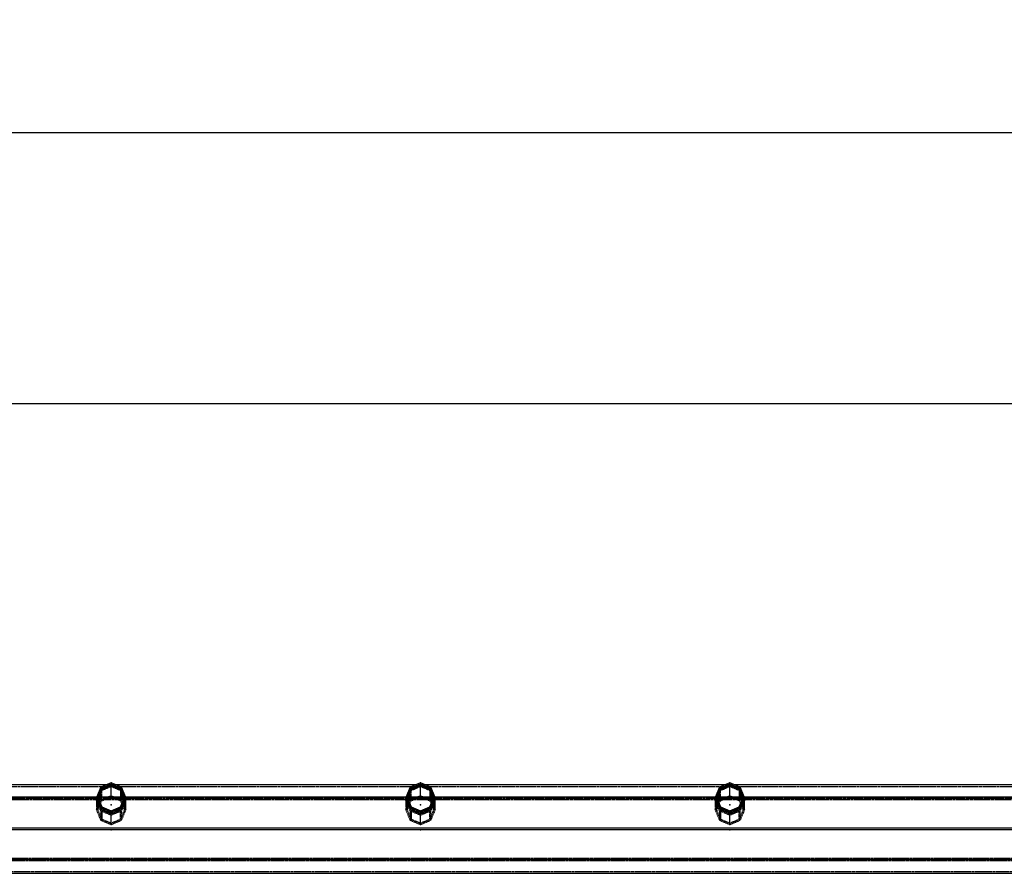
# Model space of a CAD drawing. Extents: x 551880 to 585869, y 94458 to 133000.
# Tile 36 of 42: x 572119 to 575461, y 128951 to 131848. Entities that reach past the tile are written whole.
import ezdxf

# ---------------------------------------------------------------- set-up
doc = ezdxf.new("R2010")
doc.units = 0
doc.header["$LTSCALE"] = 10
doc.header["$MEASUREMENT"] = 0
doc.linetypes.add('HIDDEN', pattern=[0.375, 0.25, -0.125])
doc.layers.get('0').update_dxf_attribs({"linetype": 'CONTINUOUS'})
doc.layers.get('Defpoints').update_dxf_attribs({"linetype": 'CONTINUOUS'})
for name, color, linetype in [('FORIR', 4, 'CONTINUOUS'), ('G', 3, 'CONTINUOUS'), ('MV', 7, 'CONTINUOUS'), ('S', 7, 'CONTINUOUS'), ('TR', 6, 'HIDDEN')]:
    doc.layers.add(name, color=color, linetype=linetype)
doc.styles.add('PADRAO MTL', font='txt.shx', dxfattribs={"width": 0.8, "oblique": 5})
doc.styles.get("Standard").update_dxf_attribs({"font": 'txt.shx', "width": 0.7, "oblique": 5})
doc.dimstyles.new('1-75', dxfattribs={"dimscale": 75, "dimtxt": 2.5, "dimasz": 2, "dimexe": 2, "dimexo": 2, "dimgap": 2, "dimtad": 1, "dimdec": 0, "dimdsep": 46, "dimtxsty": 'PADRAO MTL', "dimcen": 3, "dimclrd": 1, "dimclre": 1, "dimclrt": 7, "dimadec": 0, "dimazin": 0, "dimtfac": 1, "dimtdec": 0, "dimtmove": 0, "dimatfit": 3, "dimfxl": 1, "dimtfill": 1, "dimtolj": 1, "dimarcsym": 0})

# ---------------------------------------------------------------- blocks, each defined once
blk = doc.blocks.new('3D_INFOM')
blk.add_point((0, 0))
at = {"layer": 'FORIR', "flags": 1}
blk.add_attdef('MARK', (7.6, -4.3), '', height=5.26, dxfattribs=at)
blk = doc.blocks.new('3D_INFOTEXT')
blk.add_point((0, 0))
at = {"flags": 1}
for tag, p in [('MAR_PEZ', (7.2, 4.1)), ('POS_PEZ', (7.6, -4.3)), ('HANDLE', (7, -38.5)), ('LUN_PRO', (7.2, -21.9)), ('NOM_PRO', (7.6, -13.2)), ('MAT_PRO', (7.6, -30.1))]:
    blk.add_attdef(tag, p, '', height=5.26, dxfattribs=at)
blk = doc.blocks.new('*D61')
at = {"layer": 'Defpoints', "color": 0, "transparency": 16777216}
for p in [(568679.6, 130544.6), (568679.6, 130544.6), (583679.6, 130544.6)]:
    blk.add_point(p, dxfattribs=at)
at = {"layer": 'MV', "color": 1, "lineweight": -2, "transparency": 16777216}
blk.add_line((583529.6, 130544.6), (568829.6, 130544.6), dxfattribs=at)
at = {"layer": 'MV', "color": 1, "transparency": 16777216}
for points in [[(568829.6, 130569.6), (568829.6, 130519.6), (568679.6, 130544.6)], [(583529.6, 130569.6), (583529.6, 130519.6), (583679.6, 130544.6)]]:
    blk.add_solid(points, dxfattribs=at)
at = {"layer": 'MV', "color": 7, "transparency": 16777216, "insert": (576179.6, 130788.4), "char_height": 187.5, "attachment_point": 5, "style": 'PADRAO MTL', "bg_fill": 3, "box_fill_scale": 1.25, "bg_fill_color": 256, "bg_fill_true_color": 13158600, "bg_fill_transparency": 0}
blk.add_mtext('\\A1;15000', dxfattribs=at)
blk = doc.blocks.new('*D64')
at = {"layer": 'Defpoints', "color": 0, "transparency": 16777216}
for p in [(551879.6, 131464), (551879.6, 130744.6), (585679.6, 130694.6)]:
    blk.add_point(p, dxfattribs=at)
at = {"layer": 'MV', "color": 1, "lineweight": -2, "transparency": 16777216}
for p, q in [((551879.6, 130894.6), (551879.6, 131614)), ((585679.6, 130844.6), (585679.6, 131614)), ((585529.6, 131464), (552029.6, 131464))]:
    blk.add_line(p, q, dxfattribs=at)
at = {"layer": 'MV', "color": 1, "transparency": 16777216}
for points in [[(552029.6, 131489), (552029.6, 131439), (551879.6, 131464)], [(585529.6, 131489), (585529.6, 131439), (585679.6, 131464)]]:
    blk.add_solid(points, dxfattribs=at)
at = {"layer": 'MV', "color": 7, "transparency": 16777216, "insert": (568779.6, 131707.8), "char_height": 187.5, "attachment_point": 5, "style": 'PADRAO MTL', "bg_fill": 3, "box_fill_scale": 1.25, "bg_fill_color": 256, "bg_fill_true_color": 13158600, "bg_fill_transparency": 0}
blk.add_mtext('\\A1;33800', dxfattribs=at)

msp = doc.modelspace()

# ---------------------------------------------------------------- linework, layer by layer
at = {"layer": 'G'}
for p, q in [((572411.6, 129250.9), (571397.6, 129250.9)), ((572429.6, 129246.9), (572429.6, 129253.6)), ((573461.6, 129250.9), (572447.6, 129250.9)), ((573479.6, 129246.9), (573479.6, 129253.6)), ((574511.6, 129250.9), (573497.6, 129250.9)), ((574529.6, 129246.9), (574529.6, 129253.6)), ((575561.6, 129250.9), (574547.6, 129250.9)), ((572386.9, 129209.1), (572394.6, 129227.3)), ((572394.6, 129227.3), (572397.6, 129234.4)), ((572397.6, 129234.4), (572413.4, 129240.7)), ((572397.6, 129240.4), (572397.6, 129234.4)), ((572413.4, 129240.7), (572429.6, 129246.9)), ((572429.6, 129246.9), (572445.8, 129240.7)), ((572445.8, 129240.7), (572461.6, 129234.4)), ((572461.6, 129234.4), (572461.6, 129240.4)), ((572461.6, 129234.4), (572464.7, 129227.3)), ((572464.7, 129227.3), (572472.4, 129209.1)), ((573436.9, 129209.1), (573444.6, 129227.3)), ((573444.6, 129227.3), (573447.6, 129234.4)), ((573447.6, 129234.4), (573463.4, 129240.7)), ((573447.6, 129240.4), (573447.6, 129234.4)), ((573463.4, 129240.7), (573479.6, 129246.9)), ((573479.6, 129246.9), (573495.8, 129240.7)), ((573495.8, 129240.7), (573511.6, 129234.4)), ((573511.6, 129234.4), (573511.6, 129240.4)), ((573511.6, 129234.4), (573514.7, 129227.3)), ((573514.7, 129227.3), (573522.4, 129209.1)), ((574486.9, 129209.1), (574494.6, 129227.3)), ((574494.6, 129227.3), (574497.6, 129234.4)), ((574497.6, 129234.4), (574513.4, 129240.7)), ((574497.6, 129240.4), (574497.6, 129234.4)), ((574513.4, 129240.7), (574529.6, 129246.9)), ((574529.6, 129246.9), (574545.8, 129240.7)), ((574545.8, 129240.7), (574561.6, 129234.4)), ((574561.6, 129234.4), (574561.6, 129240.4)), ((574561.6, 129234.4), (574564.7, 129227.3)), ((574564.7, 129227.3), (574572.4, 129209.1)), ((572379.9, 129209.1), (571429.3, 129209.1)), ((572379.6, 129208.4), (572379.6, 129203.2)), ((572379.6, 129203.2), (572386.5, 129186.8)), ((572385.4, 129205.8), (572386.9, 129209.1)), ((572386.5, 129186.8), (572394.3, 129168.3)), ((572472.4, 129209.1), (572386.9, 129209.1)), ((572465, 129168.3), (572472.7, 129186.8)), ((572472.4, 129209.1), (572473.8, 129205.8)), ((572472.7, 129186.8), (572479.6, 129203.2)), ((573429.9, 129209.1), (572479.3, 129209.1)), ((572479.6, 129203.2), (572479.6, 129208.4)), ((573429.6, 129208.4), (573429.6, 129203.2)), ((573429.6, 129203.2), (573436.5, 129186.8)), ((573435.4, 129205.8), (573436.9, 129209.1)), ((573436.5, 129186.8), (573444.3, 129168.3)), ((573522.4, 129209.1), (573436.9, 129209.1)), ((573515, 129168.3), (573522.7, 129186.8)), ((573522.4, 129209.1), (573523.8, 129205.8)), ((573522.7, 129186.8), (573529.6, 129203.2)), ((574479.9, 129209.1), (573529.3, 129209.1)), ((573529.6, 129203.2), (573529.6, 129208.4)), ((574479.6, 129208.4), (574479.6, 129203.2)), ((574479.6, 129203.2), (574486.5, 129186.8)), ((574485.4, 129205.8), (574486.9, 129209.1)), ((574486.5, 129186.8), (574494.3, 129168.3)), ((574572.4, 129209.1), (574486.9, 129209.1)), ((574565, 129168.3), (574572.7, 129186.8)), ((574572.4, 129209.1), (574573.8, 129205.8)), ((574572.7, 129186.8), (574579.6, 129203.2)), ((575529.9, 129209.1), (574579.3, 129209.1)), ((574579.6, 129203.2), (574579.6, 129208.4)), ((572394.3, 129168.3), (572394.3, 129173)), ((572394.3, 129168.3), (572411.9, 129161.1)), ((572411.9, 129161.1), (572429.6, 129153.8)), ((572429.6, 129153.8), (572447.4, 129161.1)), ((572429.6, 129158.4), (572429.6, 129153.8)), ((572447.4, 129161.1), (572465, 129168.3)), ((572465, 129173), (572465, 129168.3)), ((573444.3, 129168.3), (573444.3, 129173)), ((573444.3, 129168.3), (573461.9, 129161.1)), ((573461.9, 129161.1), (573479.6, 129153.8)), ((573479.6, 129153.8), (573497.4, 129161.1)), ((573479.6, 129158.4), (573479.6, 129153.8)), ((573497.4, 129161.1), (573515, 129168.3)), ((573515, 129173), (573515, 129168.3)), ((574494.3, 129168.3), (574494.3, 129173)), ((574494.3, 129168.3), (574511.9, 129161.1)), ((574511.9, 129161.1), (574529.6, 129153.8)), ((574529.6, 129153.8), (574547.4, 129161.1)), ((574529.6, 129158.4), (574529.6, 129153.8)), ((574547.4, 129161.1), (574565, 129168.3)), ((574565, 129173), (574565, 129168.3)), ((585379.6, 129104), (568679.7, 129104)), ((585423.6, 128997), (567435.6, 128997)), ((567329.6, 128951), (585529.6, 128951))]:
    msp.add_line(p, q, dxfattribs=at)
at = {"layer": 'S'}
for p, q in [((572429.6, 129258.4), (572394.3, 129243.7)), ((572429.6, 129253.6), (572397.6, 129240.4)), ((572465, 129243.7), (572429.6, 129258.4)), ((572461.6, 129240.4), (572429.6, 129253.6)), ((573479.6, 129258.4), (573444.3, 129243.7)), ((573479.6, 129253.6), (573447.6, 129240.4)), ((573515, 129243.7), (573479.6, 129258.4)), ((573511.6, 129240.4), (573479.6, 129253.6)), ((574529.6, 129258.4), (574494.3, 129243.7)), ((574529.6, 129253.6), (574497.6, 129240.4)), ((574565, 129243.7), (574529.6, 129258.4)), ((574561.6, 129240.4), (574529.6, 129253.6)), ((572394.3, 129243.7), (572379.6, 129208.4)), ((572397.6, 129240.4), (572384.4, 129208.4)), ((572474.9, 129208.4), (572461.6, 129240.4)), ((572479.6, 129208.4), (572465, 129243.7)), ((573444.3, 129243.7), (573429.6, 129208.4)), ((573447.6, 129240.4), (573434.4, 129208.4)), ((573524.9, 129208.4), (573511.6, 129240.4)), ((573529.6, 129208.4), (573515, 129243.7)), ((574494.3, 129243.7), (574479.6, 129208.4)), ((574497.6, 129240.4), (574484.4, 129208.4)), ((574574.9, 129208.4), (574561.6, 129240.4)), ((574579.6, 129208.4), (574565, 129243.7)), ((572394.3, 129173), (572379.6, 129208.4)), ((572384.4, 129208.4), (572397.6, 129176.4)), ((572461.6, 129176.4), (572474.9, 129208.4)), ((572479.6, 129208.4), (572465, 129173)), ((573444.3, 129173), (573429.6, 129208.4)), ((573434.4, 129208.4), (573447.6, 129176.4)), ((573511.6, 129176.4), (573524.9, 129208.4)), ((573529.6, 129208.4), (573515, 129173)), ((574494.3, 129173), (574479.6, 129208.4)), ((574484.4, 129208.4), (574497.6, 129176.4)), ((574561.6, 129176.4), (574574.9, 129208.4)), ((574579.6, 129208.4), (574565, 129173)), ((572429.6, 129158.4), (572394.3, 129173)), ((572397.6, 129176.4), (572429.6, 129163.1)), ((572429.6, 129163.1), (572461.6, 129176.4)), ((572465, 129173), (572429.6, 129158.4)), ((573479.6, 129158.4), (573444.3, 129173)), ((573447.6, 129176.4), (573479.6, 129163.1)), ((573479.6, 129163.1), (573511.6, 129176.4)), ((573515, 129173), (573479.6, 129158.4)), ((574529.6, 129158.4), (574494.3, 129173)), ((574497.6, 129176.4), (574529.6, 129163.1)), ((574529.6, 129163.1), (574561.6, 129176.4)), ((574565, 129173), (574529.6, 129158.4))]:
    msp.add_line(p, q, dxfattribs=at)
at = {"layer": 'TR'}
for p, q in [((572447.6, 129250.9), (572411.6, 129250.9)), ((572422.6, 129248.6), (572429.5, 129250.9)), ((572429.5, 129250.9), (572422.6, 129247.5)), ((572429.6, 129251), (572429.5, 129250.9)), ((572429.5, 129250.9), (572429.7, 129250.9)), ((572429.6, 129253.6), (572429.6, 129258.4)), ((572429.7, 129250.9), (572429.6, 129251)), ((572429.7, 129250.9), (572436.7, 129248.6)), ((572436.7, 129247.5), (572429.7, 129250.9)), ((573497.6, 129250.9), (573461.6, 129250.9)), ((573472.6, 129248.6), (573479.5, 129250.9)), ((573479.5, 129250.9), (573472.6, 129247.5)), ((573479.6, 129251), (573479.5, 129250.9)), ((573479.5, 129250.9), (573479.7, 129250.9)), ((573479.6, 129253.6), (573479.6, 129258.4)), ((573479.7, 129250.9), (573479.6, 129251)), ((573479.7, 129250.9), (573486.7, 129248.6)), ((573486.7, 129247.5), (573479.7, 129250.9)), ((574547.6, 129250.9), (574511.6, 129250.9)), ((574522.6, 129248.6), (574529.5, 129250.9)), ((574529.5, 129250.9), (574522.6, 129247.5)), ((574529.6, 129251), (574529.5, 129250.9)), ((574529.5, 129250.9), (574529.7, 129250.9)), ((574529.6, 129253.6), (574529.6, 129258.4)), ((574529.7, 129250.9), (574529.6, 129251)), ((574529.7, 129250.9), (574536.7, 129248.6)), ((574536.7, 129247.5), (574529.7, 129250.9)), ((572396.3, 129244.6), (571412.9, 129244.6)), ((572382.1, 129209.1), (572389.8, 129227.3)), ((572389.8, 129224), (572382.1, 129204.9)), ((572394.6, 129224), (572386.9, 129204.9)), ((572389.8, 129227.3), (572394.3, 129237.6)), ((572394.3, 129235.1), (572389.8, 129224)), ((572394.3, 129243.7), (572394.3, 129237.6)), ((572394.3, 129237.6), (572401.9, 129240.7)), ((572401.9, 129238.4), (572394.3, 129235.1)), ((572394.3, 129200.6), (572394.3, 129235.1)), ((572397.6, 129231.6), (572394.6, 129224)), ((572423.5, 129244.6), (572396.3, 129244.6)), ((572413.4, 129238.4), (572397.6, 129231.6)), ((572397.6, 129197.4), (572397.6, 129231.6)), ((572401.9, 129240.7), (572422.6, 129248.6)), ((572416, 129244.6), (572401.9, 129238.4)), ((572427.5, 129244.6), (572413.4, 129238.4)), ((572422.6, 129247.5), (572416, 129244.6)), ((572435.7, 129244.6), (572423.5, 129244.6)), ((572429.6, 129245.5), (572427.5, 129244.6)), ((572429.6, 129245.5), (572429.6, 129246.9)), ((572431.8, 129244.6), (572429.6, 129245.5)), ((572429.6, 129244.6), (572429.6, 129245.5)), ((572429.6, 129209.9), (572429.6, 129244.6)), ((572445.8, 129238.4), (572431.8, 129244.6)), ((572462.9, 129244.6), (572435.7, 129244.6)), ((572436.7, 129248.6), (572457.3, 129240.7)), ((572443.2, 129244.6), (572436.7, 129247.5)), ((572457.3, 129238.4), (572443.2, 129244.6)), ((572461.6, 129231.6), (572445.8, 129238.4)), ((572457.3, 129240.7), (572465, 129237.6)), ((572465, 129235.1), (572457.3, 129238.4)), ((572464.7, 129224), (572461.6, 129231.6)), ((572461.6, 129231.6), (572461.6, 129197.4)), ((573446.3, 129244.6), (572462.9, 129244.6)), ((572472.4, 129204.9), (572464.7, 129224)), ((572465, 129237.6), (572465, 129243.7)), ((572465, 129237.6), (572469.4, 129227.3)), ((572465, 129235.1), (572465, 129200.6)), ((572469.4, 129224), (572465, 129235.1)), ((572469.4, 129227.3), (572477.1, 129209.1)), ((572477.1, 129204.9), (572469.4, 129224)), ((573432.1, 129209.1), (573439.8, 129227.3)), ((573439.8, 129224), (573432.1, 129204.9)), ((573444.6, 129224), (573436.9, 129204.9)), ((573439.8, 129227.3), (573444.3, 129237.6)), ((573444.3, 129235.1), (573439.8, 129224)), ((573444.3, 129243.7), (573444.3, 129237.6)), ((573444.3, 129237.6), (573451.9, 129240.7)), ((573451.9, 129238.4), (573444.3, 129235.1)), ((573444.3, 129200.6), (573444.3, 129235.1)), ((573447.6, 129231.6), (573444.6, 129224)), ((573473.5, 129244.6), (573446.3, 129244.6)), ((573463.4, 129238.4), (573447.6, 129231.6)), ((573447.6, 129197.4), (573447.6, 129231.6)), ((573451.9, 129240.7), (573472.6, 129248.6)), ((573466, 129244.6), (573451.9, 129238.4)), ((573477.5, 129244.6), (573463.4, 129238.4)), ((573472.6, 129247.5), (573466, 129244.6)), ((573485.7, 129244.6), (573473.5, 129244.6)), ((573479.6, 129245.5), (573477.5, 129244.6)), ((573479.6, 129245.5), (573479.6, 129246.9)), ((573481.8, 129244.6), (573479.6, 129245.5)), ((573479.6, 129244.6), (573479.6, 129245.5)), ((573479.6, 129209.9), (573479.6, 129244.6)), ((573495.8, 129238.4), (573481.8, 129244.6)), ((573512.9, 129244.6), (573485.7, 129244.6)), ((573486.7, 129248.6), (573507.3, 129240.7)), ((573493.2, 129244.6), (573486.7, 129247.5)), ((573507.3, 129238.4), (573493.2, 129244.6)), ((573511.6, 129231.6), (573495.8, 129238.4)), ((573507.3, 129240.7), (573515, 129237.6)), ((573515, 129235.1), (573507.3, 129238.4)), ((573514.7, 129224), (573511.6, 129231.6)), ((573511.6, 129231.6), (573511.6, 129197.4)), ((574496.3, 129244.6), (573512.9, 129244.6)), ((573522.4, 129204.9), (573514.7, 129224)), ((573515, 129237.6), (573515, 129243.7)), ((573515, 129237.6), (573519.4, 129227.3)), ((573515, 129235.1), (573515, 129200.6)), ((573519.4, 129224), (573515, 129235.1)), ((573519.4, 129227.3), (573527.1, 129209.1)), ((573527.1, 129204.9), (573519.4, 129224)), ((574482.1, 129209.1), (574489.8, 129227.3)), ((574489.8, 129224), (574482.1, 129204.9)), ((574494.6, 129224), (574486.9, 129204.9)), ((574489.8, 129227.3), (574494.3, 129237.6)), ((574494.3, 129235.1), (574489.8, 129224)), ((574494.3, 129243.7), (574494.3, 129237.6)), ((574494.3, 129237.6), (574501.9, 129240.7)), ((574501.9, 129238.4), (574494.3, 129235.1)), ((574494.3, 129200.6), (574494.3, 129235.1)), ((574497.6, 129231.6), (574494.6, 129224)), ((574523.5, 129244.6), (574496.3, 129244.6)), ((574513.4, 129238.4), (574497.6, 129231.6)), ((574497.6, 129197.4), (574497.6, 129231.6)), ((574501.9, 129240.7), (574522.6, 129248.6)), ((574516, 129244.6), (574501.9, 129238.4)), ((574527.5, 129244.6), (574513.4, 129238.4)), ((574522.6, 129247.5), (574516, 129244.6)), ((574535.7, 129244.6), (574523.5, 129244.6)), ((574529.6, 129245.5), (574527.5, 129244.6)), ((574529.6, 129245.5), (574529.6, 129246.9)), ((574531.8, 129244.6), (574529.6, 129245.5)), ((574529.6, 129244.6), (574529.6, 129245.5)), ((574529.6, 129209.9), (574529.6, 129244.6)), ((574545.8, 129238.4), (574531.8, 129244.6)), ((574562.9, 129244.6), (574535.7, 129244.6)), ((574536.7, 129248.6), (574557.3, 129240.7)), ((574543.2, 129244.6), (574536.7, 129247.5)), ((574557.3, 129238.4), (574543.2, 129244.6)), ((574561.6, 129231.6), (574545.8, 129238.4)), ((574557.3, 129240.7), (574565, 129237.6)), ((574565, 129235.1), (574557.3, 129238.4)), ((574564.7, 129224), (574561.6, 129231.6)), ((574561.6, 129231.6), (574561.6, 129197.4)), ((575546.3, 129244.6), (574562.9, 129244.6)), ((574572.4, 129204.9), (574564.7, 129224)), ((574565, 129237.6), (574565, 129243.7)), ((574565, 129237.6), (574569.4, 129227.3)), ((574565, 129235.1), (574565, 129200.6)), ((574569.4, 129224), (574565, 129235.1)), ((574569.4, 129227.3), (574577.1, 129209.1)), ((574577.1, 129204.9), (574569.4, 129224)), ((585423.5, 129204.9), (567435.7, 129204.9)), ((585419.8, 129204.5), (567439.4, 129204.5)), ((572380.8, 129200.5), (571428.5, 129200.5)), ((572379.6, 129203.2), (572382.1, 129209.1)), ((572380.5, 129201), (572379.6, 129198.8)), ((572386.5, 129181.8), (572379.6, 129198.8)), ((572379.6, 129198.8), (572379.6, 129166.2)), ((572386.9, 129209.1), (572379.9, 129209.1)), ((572382.1, 129204.9), (572380.5, 129201)), ((572387.6, 129200.5), (572380.8, 129200.5)), ((572382.2, 129172.2), (572389.9, 129190.4)), ((572384.4, 129208.4), (572384.4, 129203.2)), ((572384.4, 129203.2), (572385.4, 129205.8)), ((572386.3, 129203.6), (572384.4, 129198.8)), ((572384.4, 129203.2), (572391.3, 129186.8)), ((572391.3, 129181.8), (572384.4, 129198.8)), ((572384.4, 129198.8), (572384.4, 129191.9)), ((572384.4, 129191.9), (572384.4, 129166.2)), ((572386.9, 129204.9), (572386.3, 129203.6)), ((572471.6, 129200.5), (572387.6, 129200.5)), ((572389.9, 129190.4), (572394.3, 129200.6)), ((572391.1, 129182.2), (572393.2, 129187)), ((572391.3, 129186.8), (572397.6, 129171.7)), ((572393.2, 129187), (572394.6, 129190.4)), ((572394.3, 129200.6), (572402.2, 129203.8)), ((572394.6, 129190.4), (572397.6, 129197.4)), ((572397.6, 129197.4), (572413.6, 129203.8)), ((572402.2, 129203.8), (572422.8, 129211.7)), ((572413.6, 129203.8), (572429.6, 129209.9)), ((572422.8, 129211.7), (572429.6, 129214)), ((572429.6, 129214), (572436.5, 129211.7)), ((572429.6, 129209.9), (572445.6, 129203.8)), ((572436.5, 129211.7), (572457.1, 129203.8)), ((572445.6, 129203.8), (572461.6, 129197.4)), ((572457.1, 129203.8), (572465, 129200.6)), ((572461.6, 129197.4), (572464.6, 129190.4)), ((572461.6, 129171.7), (572467.9, 129186.8)), ((572464.6, 129190.4), (572466, 129187)), ((572465, 129200.6), (572469.4, 129190.4)), ((572466, 129187), (572468.1, 129182.2)), ((572467.9, 129186.8), (572474.9, 129203.2)), ((572474.9, 129198.8), (572467.9, 129181.8)), ((572469.4, 129190.4), (572477.1, 129172.2)), ((572478.5, 129200.5), (572471.6, 129200.5)), ((572479.3, 129209.1), (572472.4, 129209.1)), ((572472.9, 129203.6), (572472.4, 129204.9)), ((572479.6, 129198.8), (572472.7, 129181.8)), ((572474.9, 129198.8), (572472.9, 129203.6)), ((572473.8, 129205.8), (572474.9, 129203.2)), ((572474.9, 129203.2), (572474.9, 129208.4)), ((572474.9, 129191.9), (572474.9, 129198.8)), ((572474.9, 129166.2), (572474.9, 129191.9)), ((572477.1, 129209.1), (572479.6, 129203.2)), ((572478.7, 129201), (572477.1, 129204.9)), ((573430.8, 129200.5), (572478.5, 129200.5)), ((572479.6, 129198.8), (572478.7, 129201)), ((572479.6, 129166.2), (572479.6, 129198.8)), ((573429.6, 129203.2), (573432.1, 129209.1)), ((573430.5, 129201), (573429.6, 129198.8)), ((573436.5, 129181.8), (573429.6, 129198.8)), ((573429.6, 129198.8), (573429.6, 129166.2)), ((573436.9, 129209.1), (573429.9, 129209.1)), ((573432.1, 129204.9), (573430.5, 129201)), ((573437.6, 129200.5), (573430.8, 129200.5)), ((573432.2, 129172.2), (573439.9, 129190.4)), ((573434.4, 129208.4), (573434.4, 129203.2)), ((573434.4, 129203.2), (573435.4, 129205.8)), ((573436.3, 129203.6), (573434.4, 129198.8)), ((573434.4, 129203.2), (573441.3, 129186.8)), ((573441.3, 129181.8), (573434.4, 129198.8)), ((573434.4, 129198.8), (573434.4, 129191.9)), ((573434.4, 129191.9), (573434.4, 129166.2)), ((573436.9, 129204.9), (573436.3, 129203.6)), ((573521.6, 129200.5), (573437.6, 129200.5)), ((573439.9, 129190.4), (573444.3, 129200.6)), ((573441.1, 129182.2), (573443.2, 129187)), ((573441.3, 129186.8), (573447.6, 129171.7)), ((573443.2, 129187), (573444.6, 129190.4)), ((573444.3, 129200.6), (573452.2, 129203.8)), ((573444.6, 129190.4), (573447.6, 129197.4)), ((573447.6, 129197.4), (573463.6, 129203.8)), ((573452.2, 129203.8), (573472.8, 129211.7)), ((573463.6, 129203.8), (573479.6, 129209.9)), ((573472.8, 129211.7), (573479.6, 129214)), ((573479.6, 129214), (573486.5, 129211.7)), ((573479.6, 129209.9), (573495.6, 129203.8)), ((573486.5, 129211.7), (573507.1, 129203.8)), ((573495.6, 129203.8), (573511.6, 129197.4)), ((573507.1, 129203.8), (573515, 129200.6)), ((573511.6, 129197.4), (573514.6, 129190.4)), ((573511.6, 129171.7), (573517.9, 129186.8)), ((573514.6, 129190.4), (573516, 129187)), ((573515, 129200.6), (573519.4, 129190.4)), ((573516, 129187), (573518.1, 129182.2)), ((573517.9, 129186.8), (573524.9, 129203.2)), ((573524.9, 129198.8), (573517.9, 129181.8)), ((573519.4, 129190.4), (573527.1, 129172.2)), ((573528.5, 129200.5), (573521.6, 129200.5)), ((573529.3, 129209.1), (573522.4, 129209.1)), ((573522.9, 129203.6), (573522.4, 129204.9)), ((573529.6, 129198.8), (573522.7, 129181.8)), ((573524.9, 129198.8), (573522.9, 129203.6)), ((573523.8, 129205.8), (573524.9, 129203.2)), ((573524.9, 129203.2), (573524.9, 129208.4)), ((573524.9, 129191.9), (573524.9, 129198.8)), ((573524.9, 129166.2), (573524.9, 129191.9)), ((573527.1, 129209.1), (573529.6, 129203.2)), ((573528.7, 129201), (573527.1, 129204.9)), ((574480.8, 129200.5), (573528.5, 129200.5)), ((573529.6, 129198.8), (573528.7, 129201)), ((573529.6, 129166.2), (573529.6, 129198.8)), ((574479.6, 129203.2), (574482.1, 129209.1)), ((574480.5, 129201), (574479.6, 129198.8)), ((574486.5, 129181.8), (574479.6, 129198.8)), ((574479.6, 129198.8), (574479.6, 129166.2)), ((574486.9, 129209.1), (574479.9, 129209.1)), ((574482.1, 129204.9), (574480.5, 129201)), ((574487.6, 129200.5), (574480.8, 129200.5)), ((574482.2, 129172.2), (574489.9, 129190.4)), ((574484.4, 129208.4), (574484.4, 129203.2)), ((574484.4, 129203.2), (574485.4, 129205.8)), ((574486.3, 129203.6), (574484.4, 129198.8)), ((574484.4, 129203.2), (574491.3, 129186.8)), ((574491.3, 129181.8), (574484.4, 129198.8)), ((574484.4, 129198.8), (574484.4, 129191.9)), ((574484.4, 129191.9), (574484.4, 129166.2)), ((574486.9, 129204.9), (574486.3, 129203.6)), ((574571.6, 129200.5), (574487.6, 129200.5)), ((574489.9, 129190.4), (574494.3, 129200.6)), ((574491.1, 129182.2), (574493.2, 129187)), ((574491.3, 129186.8), (574497.6, 129171.7)), ((574493.2, 129187), (574494.6, 129190.4)), ((574494.3, 129200.6), (574502.2, 129203.8)), ((574494.6, 129190.4), (574497.6, 129197.4)), ((574497.6, 129197.4), (574513.6, 129203.8)), ((574502.2, 129203.8), (574522.8, 129211.7)), ((574513.6, 129203.8), (574529.6, 129209.9)), ((574522.8, 129211.7), (574529.6, 129214)), ((574529.6, 129214), (574536.5, 129211.7)), ((574529.6, 129209.9), (574545.6, 129203.8)), ((574536.5, 129211.7), (574557.1, 129203.8)), ((574545.6, 129203.8), (574561.6, 129197.4)), ((574557.1, 129203.8), (574565, 129200.6)), ((574561.6, 129197.4), (574564.6, 129190.4)), ((574561.6, 129171.7), (574567.9, 129186.8)), ((574564.6, 129190.4), (574566, 129187)), ((574565, 129200.6), (574569.4, 129190.4)), ((574566, 129187), (574568.1, 129182.2)), ((574567.9, 129186.8), (574574.9, 129203.2)), ((574574.9, 129198.8), (574567.9, 129181.8)), ((574569.4, 129190.4), (574577.1, 129172.2)), ((574578.5, 129200.5), (574571.6, 129200.5)), ((574579.3, 129209.1), (574572.4, 129209.1)), ((574572.9, 129203.6), (574572.4, 129204.9)), ((574579.6, 129198.8), (574572.7, 129181.8)), ((574574.9, 129198.8), (574572.9, 129203.6)), ((574573.8, 129205.8), (574574.9, 129203.2)), ((574574.9, 129203.2), (574574.9, 129208.4)), ((574574.9, 129191.9), (574574.9, 129198.8)), ((574574.9, 129166.2), (574574.9, 129191.9)), ((574577.1, 129209.1), (574579.6, 129203.2)), ((574578.7, 129201), (574577.1, 129204.9)), ((575530.8, 129200.5), (574578.5, 129200.5)), ((574579.6, 129198.8), (574578.7, 129201)), ((574579.6, 129166.2), (574579.6, 129198.8)), ((572379.6, 129166.2), (572382.2, 129172.2)), ((572379.6, 129166.2), (572386.5, 129149.9)), ((572384.4, 129166.2), (572386.9, 129172.2)), ((572384.4, 129166.2), (572391.3, 129149.9)), ((572394.3, 129162.9), (572386.5, 129181.8)), ((572386.9, 129172.2), (572389.8, 129179)), ((572389.8, 129179), (572391.1, 129182.2)), ((572397.3, 129167.1), (572391.3, 129181.8)), ((572411.9, 129155.6), (572394.3, 129162.9)), ((572394.3, 129162.9), (572394.3, 129131.3)), ((572397.6, 129166.3), (572397.3, 129167.1)), ((572397.6, 129171.7), (572397.6, 129176.4)), ((572397.6, 129171.7), (572423.3, 129161.1)), ((572397.6, 129166.3), (572397.6, 129134.7)), ((572423.3, 129155.6), (572397.6, 129166.3)), ((572429.6, 129148.2), (572411.9, 129155.6)), ((572423.3, 129161.1), (572429.6, 129158.5)), ((572429.6, 129153), (572423.3, 129155.6)), ((572429.6, 129163.1), (572429.6, 129158.5)), ((572429.6, 129158.5), (572435.9, 129161.1)), ((572447.4, 129155.6), (572429.6, 129148.2)), ((572435.9, 129155.6), (572429.6, 129153)), ((572429.6, 129148.2), (572429.6, 129153)), ((572435.9, 129161.1), (572461.6, 129171.7)), ((572461.6, 129166.3), (572435.9, 129155.6)), ((572465, 129162.9), (572447.4, 129155.6)), ((572461.6, 129176.4), (572461.6, 129171.7)), ((572461.9, 129167.1), (572461.6, 129166.3)), ((572461.6, 129134.7), (572461.6, 129166.3)), ((572467.9, 129181.8), (572461.9, 129167.1)), ((572472.7, 129181.8), (572465, 129162.9)), ((572465, 129131.3), (572465, 129162.9)), ((572468, 129149.9), (572474.9, 129166.2)), ((572468.1, 129182.2), (572469.5, 129179)), ((572469.5, 129179), (572472.3, 129172.2)), ((572472.3, 129172.2), (572474.9, 129166.2)), ((572472.7, 129149.9), (572479.6, 129166.2)), ((572477.1, 129172.2), (572479.6, 129166.2)), ((573429.6, 129166.2), (573432.2, 129172.2)), ((573429.6, 129166.2), (573436.5, 129149.9)), ((573434.4, 129166.2), (573436.9, 129172.2)), ((573434.4, 129166.2), (573441.3, 129149.9)), ((573444.3, 129162.9), (573436.5, 129181.8)), ((573436.9, 129172.2), (573439.8, 129179)), ((573439.8, 129179), (573441.1, 129182.2)), ((573447.3, 129167.1), (573441.3, 129181.8)), ((573461.9, 129155.6), (573444.3, 129162.9)), ((573444.3, 129162.9), (573444.3, 129131.3)), ((573447.6, 129166.3), (573447.3, 129167.1)), ((573447.6, 129171.7), (573447.6, 129176.4)), ((573447.6, 129171.7), (573473.3, 129161.1)), ((573447.6, 129166.3), (573447.6, 129134.7)), ((573473.3, 129155.6), (573447.6, 129166.3)), ((573479.6, 129148.2), (573461.9, 129155.6)), ((573473.3, 129161.1), (573479.6, 129158.5)), ((573479.6, 129153), (573473.3, 129155.6)), ((573479.6, 129163.1), (573479.6, 129158.5)), ((573479.6, 129158.5), (573485.9, 129161.1)), ((573497.4, 129155.6), (573479.6, 129148.2)), ((573485.9, 129155.6), (573479.6, 129153)), ((573479.6, 129148.2), (573479.6, 129153)), ((573485.9, 129161.1), (573511.6, 129171.7)), ((573511.6, 129166.3), (573485.9, 129155.6)), ((573515, 129162.9), (573497.4, 129155.6)), ((573511.6, 129176.4), (573511.6, 129171.7)), ((573511.9, 129167.1), (573511.6, 129166.3)), ((573511.6, 129134.7), (573511.6, 129166.3)), ((573517.9, 129181.8), (573511.9, 129167.1)), ((573522.7, 129181.8), (573515, 129162.9)), ((573515, 129131.3), (573515, 129162.9)), ((573518, 129149.9), (573524.9, 129166.2)), ((573518.1, 129182.2), (573519.5, 129179)), ((573519.5, 129179), (573522.3, 129172.2)), ((573522.3, 129172.2), (573524.9, 129166.2)), ((573522.7, 129149.9), (573529.6, 129166.2)), ((573527.1, 129172.2), (573529.6, 129166.2)), ((574479.6, 129166.2), (574482.2, 129172.2)), ((574479.6, 129166.2), (574486.5, 129149.9)), ((574484.4, 129166.2), (574486.9, 129172.2)), ((574484.4, 129166.2), (574491.3, 129149.9)), ((574494.3, 129162.9), (574486.5, 129181.8)), ((574486.9, 129172.2), (574489.8, 129179)), ((574489.8, 129179), (574491.1, 129182.2)), ((574497.3, 129167.1), (574491.3, 129181.8)), ((574511.9, 129155.6), (574494.3, 129162.9)), ((574494.3, 129162.9), (574494.3, 129131.3)), ((574497.6, 129166.3), (574497.3, 129167.1)), ((574497.6, 129171.7), (574497.6, 129176.4)), ((574497.6, 129171.7), (574523.3, 129161.1)), ((574497.6, 129166.3), (574497.6, 129134.7)), ((574523.3, 129155.6), (574497.6, 129166.3)), ((574529.6, 129148.2), (574511.9, 129155.6)), ((574523.3, 129161.1), (574529.6, 129158.5)), ((574529.6, 129153), (574523.3, 129155.6)), ((574529.6, 129163.1), (574529.6, 129158.5)), ((574529.6, 129158.5), (574535.9, 129161.1)), ((574547.4, 129155.6), (574529.6, 129148.2)), ((574535.9, 129155.6), (574529.6, 129153)), ((574529.6, 129148.2), (574529.6, 129153)), ((574535.9, 129161.1), (574561.6, 129171.7)), ((574561.6, 129166.3), (574535.9, 129155.6)), ((574565, 129162.9), (574547.4, 129155.6)), ((574561.6, 129176.4), (574561.6, 129171.7)), ((574561.9, 129167.1), (574561.6, 129166.3)), ((574561.6, 129134.7), (574561.6, 129166.3)), ((574567.9, 129181.8), (574561.9, 129167.1)), ((574572.7, 129181.8), (574565, 129162.9)), ((574565, 129131.3), (574565, 129162.9)), ((574568, 129149.9), (574574.9, 129166.2)), ((574568.1, 129182.2), (574569.5, 129179)), ((574569.5, 129179), (574572.3, 129172.2)), ((574572.3, 129172.2), (574574.9, 129166.2)), ((574572.7, 129149.9), (574579.6, 129166.2)), ((574577.1, 129172.2), (574579.6, 129166.2)), ((572386.5, 129149.9), (572394.3, 129131.3)), ((572391.3, 129149.9), (572397.6, 129134.7)), ((572394.3, 129131.3), (572411.6, 129124.2)), ((572397.6, 129134.7), (572423.1, 129124.2)), ((572411.6, 129124.2), (572429.6, 129116.8)), ((572423.1, 129124.2), (572429.6, 129121.5)), ((572429.6, 129116.8), (572429.6, 129148.2)), ((572429.6, 129121.5), (572436.1, 129124.2)), ((572429.6, 129116.8), (572447.6, 129124.2)), ((572436.1, 129124.2), (572461.6, 129134.7)), ((572447.6, 129124.2), (572465, 129131.3)), ((572461.6, 129134.7), (572468, 129149.9)), ((572465, 129131.3), (572472.7, 129149.9)), ((573436.5, 129149.9), (573444.3, 129131.3)), ((573441.3, 129149.9), (573447.6, 129134.7)), ((573444.3, 129131.3), (573461.6, 129124.2)), ((573447.6, 129134.7), (573473.1, 129124.2)), ((573461.6, 129124.2), (573479.6, 129116.8)), ((573473.1, 129124.2), (573479.6, 129121.5)), ((573479.6, 129116.8), (573479.6, 129148.2)), ((573479.6, 129121.5), (573486.1, 129124.2)), ((573479.6, 129116.8), (573497.6, 129124.2)), ((573486.1, 129124.2), (573511.6, 129134.7)), ((573497.6, 129124.2), (573515, 129131.3)), ((573511.6, 129134.7), (573518, 129149.9)), ((573515, 129131.3), (573522.7, 129149.9)), ((574486.5, 129149.9), (574494.3, 129131.3)), ((574491.3, 129149.9), (574497.6, 129134.7)), ((574494.3, 129131.3), (574511.6, 129124.2)), ((574497.6, 129134.7), (574523.1, 129124.2)), ((574511.6, 129124.2), (574529.6, 129116.8)), ((574523.1, 129124.2), (574529.6, 129121.5)), ((574529.6, 129116.8), (574529.6, 129148.2)), ((574529.6, 129121.5), (574536.1, 129124.2)), ((574529.6, 129116.8), (574547.6, 129124.2)), ((574536.1, 129124.2), (574561.6, 129134.7)), ((574547.6, 129124.2), (574565, 129131.3)), ((574561.6, 129134.7), (574568, 129149.9)), ((574565, 129131.3), (574572.7, 129149.9)), ((585379.6, 129103.8), (567479.6, 129103.8)), ((585379.6, 129098), (567479.6, 129098)), ((583678.9, 129098.1), (568680.4, 129098.1)), ((585423.6, 128992.8), (567435.6, 128992.8)), ((585419.9, 129001.4), (567439.3, 129001.4)), ((583578.4, 128997.4), (568780.8, 128997.4)), ((571107.8, 128957.3), (581251.4, 128957.3))]:
    msp.add_line(p, q, dxfattribs=at)

# ---------------------------------------------------------------- block references
for p in [(572429.6, 129258.4), (572429.6, 129258.4), (573479.6, 129258.4), (573479.6, 129258.4), (574529.6, 129258.4), (574529.6, 129258.4), (572429.6, 129116.8), (573479.6, 129116.8), (574529.6, 129116.8), (572429.6, 129098), (573479.6, 129098), (574529.6, 129098)]:
    msp.add_blockref('3D_INFOTEXT', p)
at = {"layer": 'G'}
for p in [(572429.6, 129206.1), (572429.6, 129183.9), (573479.6, 129206.1), (573479.6, 129183.9), (574529.6, 129206.1), (574529.6, 129183.9)]:
    msp.add_blockref('3D_INFOM', p, dxfattribs=at)

# ---------------------------------------------------------------- dimensions: what is measured, and where the dimension line sits
at = {"layer": 'MV'}
dim = msp.add_linear_dim(base=(568679.6, 130544.6), p1=(583679.6, 130544.6), p2=(568679.6, 130544.6), dimstyle='1-75', dxfattribs=at)
dim.commit()
dim.dimension.update_dxf_attribs({"geometry": '*D61', "text_midpoint": (576179.6, 130788.4)})

# ---------------------------------------------------------------- next in the draw order: dimensions: what is measured, and where the dimension line sits
dim = msp.add_linear_dim(base=(551879.6, 131464), p1=(585679.6, 130694.6), p2=(551879.6, 130744.6), dimstyle='1-75', dxfattribs=at)
dim.commit()
dim.dimension.update_dxf_attribs({"geometry": '*D64', "text_midpoint": (568779.6, 131707.8)})

doc.saveas('drawing.dxf')
